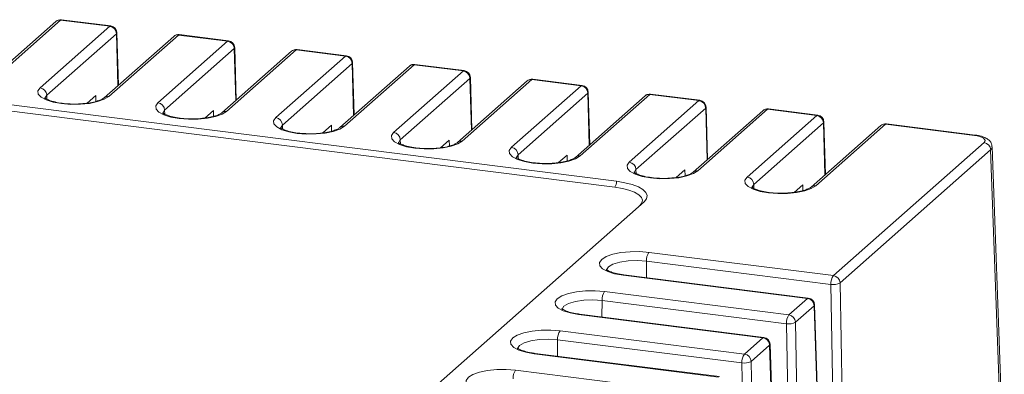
# Model space of a CAD drawing. Header units: millimetres. Extents: x -128 to -11, y -138 to -65.
# Tile 5 of 5: x -53 to -11, y -83 to -68. Entities that reach past the tile are written whole.
import ezdxf

# ---------------------------------------------------------------- set-up
doc = ezdxf.new("R2010")
doc.units = ezdxf.units.MM

msp = doc.modelspace()

# ---------------------------------------------------------------- linework, layer by layer
at = {"color": 7, "linetype": 'Continuous', "lineweight": 15}
for p, q in [((-51.414, -68.014), (-54.35, -70.603)), ((-51.215, -67.956), (-54.151, -70.545)), ((-49.14, -68.217), (-51.215, -67.956)), ((-49.102, -68.203), (-51.178, -67.941)), ((-52.076, -70.807), (-49.14, -68.217)), ((-27.859, -74.991), (-76.57, -68.854)), ((-76.499, -68.603), (-27.789, -74.74)), ((-48.859, -68.531), (-51.795, -71.12)), ((-46.448, -68.639), (-49.384, -71.229)), ((-46.25, -68.582), (-49.186, -71.171)), ((-48.78, -70.696), (-48.84, -68.492)), ((-47.11, -71.432), (-44.174, -68.843)), ((-44.174, -68.843), (-46.25, -68.582)), ((-44.137, -68.828), (-46.212, -68.567)), ((-43.894, -69.156), (-46.83, -71.746)), ((-41.483, -69.265), (-44.419, -71.854)), ((-41.284, -69.207), (-44.22, -71.797)), ((-43.814, -71.321), (-43.874, -69.118)), ((-39.209, -69.469), (-41.284, -69.207)), ((-39.171, -69.454), (-41.247, -69.192)), ((-42.145, -72.058), (-39.209, -69.469)), ((-38.928, -69.782), (-41.864, -72.371)), ((-36.517, -69.891), (-39.453, -72.48)), ((-36.319, -69.833), (-39.255, -72.422)), ((-38.849, -71.947), (-38.909, -69.743)), ((-37.179, -72.684), (-34.243, -70.094)), ((-34.243, -70.094), (-36.319, -69.833)), ((-34.206, -70.079), (-36.281, -69.818)), ((-33.963, -70.407), (-36.899, -72.997)), ((-31.552, -70.516), (-34.488, -73.106)), ((-31.353, -70.458), (-34.289, -73.048)), ((-33.883, -72.572), (-33.944, -70.369)), ((-29.278, -70.72), (-31.353, -70.458)), ((-29.24, -70.705), (-31.316, -70.444)), ((-32.214, -73.309), (-29.278, -70.72)), ((-50.097, -71.45), (-49.735, -71.131)), ((-49.73, -71.379), (-49.735, -71.131)), ((-28.997, -71.033), (-31.933, -73.622)), ((-26.586, -71.142), (-29.522, -73.731)), ((-26.388, -71.084), (-29.324, -73.673)), ((-28.918, -73.198), (-28.978, -70.994)), ((-27.249, -73.935), (-24.313, -71.345)), ((-24.313, -71.345), (-26.388, -71.084)), ((-24.275, -71.331), (-26.35, -71.069)), ((-45.132, -72.076), (-44.77, -71.757)), ((-44.764, -72.004), (-44.77, -71.757)), ((-24.032, -71.659), (-26.968, -74.248)), ((-21.621, -71.767), (-24.557, -74.357)), ((-21.422, -71.709), (-24.359, -74.299)), ((-23.952, -73.824), (-24.013, -71.62)), ((-19.347, -71.971), (-21.422, -71.709)), ((-19.31, -71.956), (-21.385, -71.695)), ((-22.283, -74.56), (-19.347, -71.971)), ((-40.167, -72.702), (-39.805, -72.382)), ((-39.799, -72.63), (-39.805, -72.382)), ((-19.066, -72.284), (-22.003, -74.874)), ((-16.655, -72.393), (-19.592, -74.982)), ((-16.457, -72.335), (-19.393, -74.924)), ((-18.987, -74.449), (-19.047, -72.246)), ((-12.71, -72.807), (-16.457, -72.335)), ((-12.673, -72.792), (-16.419, -72.32)), ((-35.201, -73.327), (-34.839, -73.008)), ((-34.833, -73.255), (-34.839, -73.008)), ((-18.651, -78.706), (-12.303, -73.108)), ((-12.023, -73.419), (-18.371, -79.017)), ((-11.513, -87.586), (-12.023, -73.419)), ((-11.448, -87.464), (-11.958, -73.295)), ((-30.236, -73.953), (-29.874, -73.634)), ((-29.868, -73.881), (-29.874, -73.634)), ((-25.27, -74.578), (-24.908, -74.259)), ((-24.902, -74.506), (-24.908, -74.259)), ((-20.305, -75.204), (-19.943, -74.885)), ((-19.937, -75.132), (-19.943, -74.885)), ((-26.625, -75.599), (-52.09, -98.057)), ((-26.419, -77.728), (-18.651, -78.706)), ((-18.757, -79.078), (-26.525, -78.099)), ((-19.744, -79.67), (-27.512, -78.691)), ((-19.706, -79.655), (-27.474, -78.676)), ((-18.544, -90.137), (-18.757, -79.078)), ((-18.371, -79.017), (-18.158, -90.076)), ((-28.293, -79.38), (-20.525, -80.359)), ((-20.631, -80.73), (-28.399, -79.752)), ((-20.525, -80.359), (-19.744, -79.67)), ((-19.463, -79.981), (-20.245, -80.67)), ((-19.107, -90.913), (-19.463, -79.981)), ((-19.087, -90.875), (-19.444, -79.943)), ((-21.617, -81.322), (-29.386, -80.344)), ((-21.58, -81.307), (-29.348, -80.329)), ((-20.418, -91.789), (-20.631, -80.73)), ((-20.245, -80.67), (-20.032, -91.728)), ((-30.167, -81.033), (-22.399, -82.011)), ((-22.505, -82.383), (-30.273, -81.404)), ((-22.399, -82.011), (-21.617, -81.322)), ((-21.337, -81.633), (-22.118, -82.322)), ((-20.98, -92.565), (-21.337, -81.633)), ((-20.961, -92.528), (-21.318, -81.595)), ((-23.491, -82.975), (-31.259, -81.996)), ((-23.454, -82.96), (-31.222, -81.981)), ((-22.292, -93.442), (-22.505, -82.383)), ((-22.118, -82.322), (-21.905, -93.381)), ((-32.041, -82.685), (-24.273, -83.664))]:
    msp.add_line(p, q, dxfattribs=at)
at = {"color": 8, "linetype": 'Continuous', "lineweight": 15}
for p, q in [((-48.8, -70.713), (-48.859, -68.531)), ((-43.834, -71.339), (-43.894, -69.156)), ((-38.869, -71.964), (-38.928, -69.782)), ((-33.903, -72.59), (-33.963, -70.407)), ((-51.792, -71.283), (-51.795, -71.12)), ((-28.938, -73.216), (-28.997, -71.033)), ((-46.827, -71.909), (-46.83, -71.746)), ((-23.972, -73.841), (-24.032, -71.659)), ((-41.862, -72.535), (-41.864, -72.371)), ((-19.007, -74.467), (-19.066, -72.284)), ((-36.896, -73.16), (-36.899, -72.997)), ((-31.931, -73.786), (-31.933, -73.622)), ((-26.965, -74.411), (-26.968, -74.248)), ((-22, -75.037), (-22.003, -74.874)), ((-26.53, -78.795), (-26.525, -78.099)), ((-28.404, -80.448), (-28.399, -79.752)), ((-30.278, -82.1), (-30.273, -81.404))]:
    msp.add_line(p, q, dxfattribs=at)
at = {"color": 8, "linetype": 'Continuous', "lineweight": 15, "flags": 128}
for points in [[(-51.178, -67.941), (-51.195, -67.943), (-51.215, -67.956)], [(-49.14, -68.217), (-49.119, -68.205), (-49.102, -68.203)], [(-48.84, -68.492), (-48.844, -68.51), (-48.859, -68.531)], [(-46.212, -68.567), (-46.229, -68.569), (-46.25, -68.582)], [(-44.174, -68.843), (-44.154, -68.83), (-44.137, -68.828)], [(-43.874, -69.118), (-43.878, -69.136), (-43.894, -69.156)], [(-41.247, -69.192), (-41.264, -69.194), (-41.284, -69.207)], [(-39.209, -69.469), (-39.188, -69.456), (-39.171, -69.454)], [(-38.909, -69.743), (-38.913, -69.762), (-38.928, -69.782)], [(-36.281, -69.818), (-36.298, -69.82), (-36.319, -69.833)], [(-34.243, -70.094), (-34.223, -70.082), (-34.206, -70.079)], [(-33.944, -70.369), (-33.948, -70.387), (-33.963, -70.407)], [(-31.316, -70.444), (-31.333, -70.446), (-31.353, -70.458)], [(-29.278, -70.72), (-29.258, -70.707), (-29.24, -70.705)], [(-51.795, -71.12), (-51.874, -71.247), (-51.876, -71.272)], [(-28.978, -70.994), (-28.982, -71.013), (-28.997, -71.033)], [(-26.35, -71.069), (-26.368, -71.071), (-26.388, -71.084)], [(-24.313, -71.345), (-24.292, -71.333), (-24.275, -71.331)], [(-46.83, -71.746), (-46.909, -71.873), (-46.91, -71.898)], [(-24.013, -71.62), (-24.017, -71.638), (-24.032, -71.659)], [(-21.385, -71.695), (-21.402, -71.697), (-21.422, -71.709)], [(-19.347, -71.971), (-19.327, -71.958), (-19.31, -71.956)], [(-41.864, -72.371), (-41.943, -72.498), (-41.945, -72.524)], [(-19.047, -72.246), (-19.051, -72.264), (-19.066, -72.284)], [(-16.419, -72.32), (-16.437, -72.322), (-16.457, -72.335)], [(-36.899, -72.997), (-36.978, -73.124), (-36.979, -73.149)], [(-12.71, -72.807), (-12.69, -72.794), (-12.673, -72.792)], [(-11.958, -73.295), (-11.972, -73.354), (-12.023, -73.419)], [(-31.933, -73.622), (-32.012, -73.75), (-32.014, -73.775)], [(-26.968, -74.248), (-27.047, -74.375), (-27.048, -74.4)], [(-22.003, -74.874), (-22.082, -75.001), (-22.083, -75.026)], [(-26.525, -78.099), (-26.907, -78.073), (-27.294, -78.087), (-27.649, -78.14), (-27.937, -78.228), (-28.13, -78.341), (-28.209, -78.468), (-28.21, -78.492)], [(-27.474, -78.676), (-27.491, -78.678), (-27.512, -78.691)], [(-19.706, -79.655), (-19.723, -79.657), (-19.744, -79.67)], [(-28.399, -79.752), (-28.781, -79.725), (-29.168, -79.74), (-29.523, -79.793), (-29.811, -79.88), (-30.004, -79.993), (-30.083, -80.12), (-30.084, -80.145)], [(-19.444, -79.943), (-19.448, -79.961), (-19.463, -79.981)], [(-29.348, -80.329), (-29.365, -80.331), (-29.386, -80.344)], [(-21.58, -81.307), (-21.597, -81.31), (-21.617, -81.322)], [(-30.273, -81.404), (-30.655, -81.378), (-31.042, -81.392), (-31.397, -81.446), (-31.685, -81.533), (-31.878, -81.646), (-31.957, -81.773), (-31.958, -81.797)], [(-21.318, -81.595), (-21.322, -81.613), (-21.337, -81.633)], [(-31.222, -81.981), (-31.239, -81.983), (-31.259, -81.996)]]:
    msp.add_lwpolyline(points, dxfattribs=at)
at = {"color": 7, "linetype": 'Continuous', "lineweight": 15, "flags": 128}
for points in [[(-49.186, -71.171), (-49.376, -71.289), (-49.652, -71.387), (-49.995, -71.458), (-50.381, -71.497), (-50.784, -71.501), (-51.177, -71.471), (-51.532, -71.407), (-51.826, -71.315), (-52.039, -71.201), (-52.155, -71.072), (-52.168, -70.938), (-52.076, -70.807)], [(-44.22, -71.797), (-44.411, -71.915), (-44.687, -72.013), (-45.03, -72.084), (-45.416, -72.123), (-45.819, -72.127), (-46.211, -72.096), (-46.567, -72.033), (-46.861, -71.941), (-47.073, -71.826), (-47.19, -71.698), (-47.202, -71.563), (-47.11, -71.432)], [(-39.255, -72.422), (-39.445, -72.541), (-39.722, -72.639), (-40.064, -72.709), (-40.45, -72.748), (-40.853, -72.752), (-41.246, -72.722), (-41.601, -72.658), (-41.895, -72.566), (-42.108, -72.452), (-42.224, -72.323), (-42.237, -72.189), (-42.145, -72.058)], [(-34.289, -73.048), (-34.48, -73.166), (-34.756, -73.264), (-35.099, -73.335), (-35.485, -73.374), (-35.888, -73.378), (-36.281, -73.347), (-36.636, -73.284), (-36.93, -73.192), (-37.142, -73.078), (-37.259, -72.949), (-37.272, -72.814), (-37.179, -72.684)], [(-12.303, -73.108), (-12.267, -73.064), (-12.258, -73.018), (-12.276, -72.973), (-12.32, -72.929), (-12.388, -72.89), (-12.479, -72.855), (-12.587, -72.827), (-12.71, -72.807)], [(-29.324, -73.673), (-29.515, -73.792), (-29.791, -73.89), (-30.133, -73.961), (-30.519, -73.999), (-30.923, -74.004), (-31.315, -73.973), (-31.671, -73.909), (-31.965, -73.817), (-32.177, -73.703), (-32.294, -73.574), (-32.306, -73.44), (-32.214, -73.309)], [(-24.359, -74.299), (-24.549, -74.417), (-24.825, -74.515), (-25.168, -74.586), (-25.554, -74.625), (-25.957, -74.629), (-26.35, -74.598), (-26.705, -74.535), (-26.999, -74.443), (-27.212, -74.329), (-27.328, -74.2), (-27.341, -74.066), (-27.249, -73.935)], [(-19.393, -74.924), (-19.584, -75.043), (-19.86, -75.141), (-20.203, -75.212), (-20.589, -75.251), (-20.992, -75.255), (-21.384, -75.224), (-21.74, -75.161), (-22.034, -75.069), (-22.246, -74.954), (-22.363, -74.826), (-22.375, -74.691), (-22.283, -74.56)], [(-26.812, -75.764), (-26.72, -75.65), (-26.697, -75.533), (-26.742, -75.416), (-26.855, -75.305), (-27.031, -75.203), (-27.264, -75.115), (-27.543, -75.043), (-27.859, -74.991)], [(-27.789, -74.74), (-27.437, -74.798), (-27.127, -74.877), (-26.869, -74.976), (-26.673, -75.089), (-26.547, -75.213), (-26.497, -75.342), (-26.523, -75.473), (-26.625, -75.599)], [(-27.512, -78.691), (-27.867, -78.627), (-28.161, -78.535), (-28.374, -78.421), (-28.49, -78.293), (-28.503, -78.158), (-28.411, -78.027), (-28.22, -77.909), (-27.944, -77.811), (-27.601, -77.74), (-27.215, -77.701), (-26.812, -77.697), (-26.419, -77.728)], [(-29.386, -80.344), (-29.741, -80.28), (-30.035, -80.188), (-30.247, -80.074), (-30.364, -79.945), (-30.377, -79.811), (-30.284, -79.68), (-30.094, -79.561), (-29.818, -79.463), (-29.475, -79.393), (-29.089, -79.354), (-28.686, -79.35), (-28.293, -79.38)], [(-31.259, -81.996), (-31.615, -81.933), (-31.909, -81.841), (-32.121, -81.726), (-32.238, -81.598), (-32.25, -81.463), (-32.158, -81.332), (-31.968, -81.214), (-31.692, -81.116), (-31.349, -81.045), (-30.963, -81.006), (-30.56, -81.002), (-30.167, -81.033)], [(-33.133, -83.649), (-33.489, -83.585), (-33.783, -83.493), (-33.995, -83.379), (-34.112, -83.25), (-34.124, -83.116), (-34.032, -82.985), (-33.842, -82.867), (-33.565, -82.769), (-33.223, -82.698), (-32.837, -82.659), (-32.434, -82.655), (-32.041, -82.685)]]:
    msp.add_lwpolyline(points, dxfattribs=at)
at = {"color": 7, "linetype": 'Continuous', "lineweight": 15}
for centre, radius, start, end in [((-51.215, -68.239), 0.3, 82.8192, 131.4096), ((-49.187, -68.542), 0.328, 1.9616, 81.7396), ((-49.14, -68.5), 0.3, 1.5646, 82.8192), ((-46.25, -68.864), 0.3, 82.8192, 131.4096), ((-44.221, -69.168), 0.328, 1.9616, 81.7396), ((-44.174, -69.126), 0.3, 1.5646, 82.8192), ((-41.284, -69.49), 0.3, 82.8192, 131.4096), ((-39.256, -69.793), 0.328, 1.9616, 81.7396), ((-39.209, -69.751), 0.3, 1.5646, 82.8192), ((-36.319, -70.116), 0.3, 82.8192, 131.4096), ((-34.291, -70.419), 0.328, 1.9616, 81.7396), ((-34.243, -70.377), 0.3, 1.5646, 82.8192), ((-31.353, -70.741), 0.3, 82.8192, 131.4096), ((-52.123, -71.131), 0.328, 1.9616, 81.7396), ((-29.325, -71.044), 0.328, 1.9616, 81.7396), ((-29.278, -71.003), 0.3, 1.5646, 82.8192), ((-26.388, -71.367), 0.3, 82.8192, 131.4096), ((-24.36, -71.67), 0.328, 1.9616, 81.7396), ((-24.313, -71.628), 0.3, 1.5646, 82.8192), ((-47.157, -71.757), 0.328, 1.9616, 81.7396), ((-21.422, -71.992), 0.3, 82.8192, 131.4096), ((-42.192, -72.382), 0.328, 1.9616, 81.7396), ((-19.394, -72.295), 0.328, 1.9616, 81.7396), ((-19.347, -72.254), 0.3, 1.5646, 82.8192), ((-16.457, -72.618), 0.3, 82.8192, 131.4096), ((-37.227, -73.008), 0.328, 1.9616, 81.7396), ((-32.261, -73.634), 0.328, 1.9616, 81.7396), ((-12.35, -73.432), 0.328, 2.4124, 81.7298), ((-27.296, -74.259), 0.328, 1.9616, 81.7396), ((-22.33, -74.885), 0.328, 1.9616, 81.7396), ((-28.182, -74.764), 0.394, 324.9309, 3.5931), ((-25.94, -78.065), 0.587, 144.8425, 183.2878), ((-18.172, -79.044), 0.587, 144.8425, 183.2878), ((-18.698, -79.031), 0.328, 2.4124, 81.7298), ((-18.658, -78.45), 0.636, 260.989, 296.8443), ((-27.814, -79.718), 0.587, 144.8425, 183.2878), ((-19.744, -79.953), 0.3, 1.8676, 82.8192), ((-19.791, -79.994), 0.328, 2.4124, 81.7298), ((-20.046, -80.697), 0.587, 144.8425, 183.2878), ((-20.572, -80.684), 0.328, 2.4124, 81.7298), ((-20.532, -80.103), 0.636, 260.989, 296.8443), ((-29.688, -81.371), 0.587, 144.8425, 183.2878), ((-21.617, -81.605), 0.3, 1.8676, 82.8192), ((-21.665, -81.647), 0.328, 2.4124, 81.7298), ((-21.919, -82.349), 0.587, 144.8425, 183.2878), ((-22.446, -82.336), 0.328, 2.4124, 81.7298), ((-22.405, -81.755), 0.636, 260.989, 296.8443), ((-31.561, -83.023), 0.587, 144.8425, 183.2878)]:
    msp.add_arc(centre, radius, start, end, dxfattribs=at)
at = {"color": 8, "linetype": 'Continuous', "lineweight": 15}
for centre, start, end in [((-51.251, -68.203), 81.7509, 130.7519), ((-46.285, -68.828), 81.7509, 130.7519), ((-41.32, -69.454), 81.7509, 130.7519), ((-36.355, -70.079), 81.7509, 130.7519), ((-31.389, -70.705), 81.7509, 130.7519), ((-49.221, -71.418), 81.7513, 130.7298), ((-26.424, -71.331), 81.7509, 130.7519), ((-21.458, -71.956), 81.7509, 130.7519), ((-44.256, -72.043), 81.7513, 130.7298), ((-39.291, -72.669), 81.7513, 130.7298), ((-16.493, -72.582), 81.7509, 130.7519), ((-34.325, -73.294), 81.7513, 130.7298), ((-29.36, -73.92), 81.7513, 130.7298), ((-24.394, -74.545), 81.7513, 130.7298), ((-19.429, -75.171), 81.7513, 130.7298)]:
    msp.add_arc(centre, 0.249, start, end, dxfattribs=at)
at = {"color": 7, "linetype": 'Continuous', "lineweight": 15}
for points, knots in [([(-50.361, -71.478), (-50.363, -71.478), (-50.476, -71.49), (-50.721, -71.489), (-51.068, -71.47), (-51.385, -71.421), (-51.636, -71.353), (-51.802, -71.285), (-51.884, -71.224), (-51.883, -71.225), (-51.882, -71.226)], [0, 0, 0, 0, 0.003218, 0.165953, 0.329567, 0.492058, 0.65136, 0.789339, 0.916041, 1, 1, 1, 1]), ([(-49.384, -71.229), (-49.396, -71.238), (-49.428, -71.264), (-49.55, -71.326), (-49.759, -71.393), (-50.035, -71.45), (-50.251, -71.468), (-50.361, -71.478)], [0, 0, 0, 0, 0.122309, 0.321466, 0.536222, 0.766053, 1, 1, 1, 1]), ([(-45.395, -72.103), (-45.397, -72.104), (-45.51, -72.116), (-45.756, -72.114), (-46.102, -72.095), (-46.42, -72.046), (-46.671, -71.979), (-46.837, -71.911), (-46.919, -71.849), (-46.917, -71.851), (-46.916, -71.851)], [0, 0, 0, 0, 0.003218, 0.165953, 0.329567, 0.492058, 0.65136, 0.789339, 0.916041, 1, 1, 1, 1]), ([(-44.419, -71.854), (-44.431, -71.864), (-44.462, -71.889), (-44.584, -71.952), (-44.794, -72.018), (-45.07, -72.075), (-45.286, -72.094), (-45.395, -72.103)], [0, 0, 0, 0, 0.1223094, 0.3214662, 0.5362221, 0.7660529, 1, 1, 1, 1]), ([(-40.43, -72.729), (-40.432, -72.729), (-40.545, -72.741), (-40.79, -72.74), (-41.137, -72.721), (-41.454, -72.672), (-41.705, -72.605), (-41.871, -72.536), (-41.953, -72.475), (-41.952, -72.476), (-41.951, -72.477)], [0, 0, 0, 0, 0.003218, 0.165953, 0.329567, 0.492058, 0.65136, 0.789339, 0.916041, 1, 1, 1, 1]), ([(-39.453, -72.48), (-39.465, -72.49), (-39.497, -72.515), (-39.619, -72.577), (-39.828, -72.644), (-40.104, -72.701), (-40.32, -72.72), (-40.43, -72.729)], [0, 0, 0, 0, 0.1223094, 0.3214662, 0.5362221, 0.7660529, 1, 1, 1, 1]), ([(-11.967, -73.286), (-11.97, -73.243), (-11.978, -73.149), (-12.065, -73.03), (-12.188, -72.931), (-12.362, -72.854), (-12.536, -72.811), (-12.649, -72.796), (-12.673, -72.792)], [0, 0, 0, 0, 0.131569, 0.286593, 0.460018, 0.67762, 0.933881, 1, 1, 1, 1]), ([(-35.464, -73.355), (-35.466, -73.355), (-35.579, -73.367), (-35.825, -73.365), (-36.171, -73.346), (-36.489, -73.298), (-36.74, -73.23), (-36.906, -73.162), (-36.988, -73.1), (-36.986, -73.102), (-36.986, -73.103)], [0, 0, 0, 0, 0.003218, 0.165953, 0.329567, 0.492058, 0.65136, 0.789339, 0.916041, 1, 1, 1, 1]), ([(-34.488, -73.106), (-34.5, -73.115), (-34.531, -73.14), (-34.654, -73.203), (-34.863, -73.269), (-35.139, -73.327), (-35.355, -73.345), (-35.464, -73.355)], [0, 0, 0, 0, 0.122309, 0.321466, 0.536222, 0.766053, 1, 1, 1, 1]), ([(-30.499, -73.98), (-30.501, -73.98), (-30.614, -73.992), (-30.859, -73.991), (-31.206, -73.972), (-31.523, -73.923), (-31.775, -73.856), (-31.94, -73.787), (-32.023, -73.726), (-32.021, -73.728), (-32.02, -73.728)], [0, 0, 0, 0, 0.0032177, 0.1659532, 0.329567, 0.4920582, 0.6513597, 0.7893394, 0.9160408, 1, 1, 1, 1]), ([(-29.522, -73.731), (-29.534, -73.741), (-29.566, -73.766), (-29.688, -73.828), (-29.897, -73.895), (-30.173, -73.952), (-30.39, -73.971), (-30.499, -73.98)], [0, 0, 0, 0, 0.122309, 0.321466, 0.536222, 0.766053, 1, 1, 1, 1]), ([(-25.533, -74.606), (-25.535, -74.606), (-25.649, -74.618), (-25.894, -74.617), (-26.24, -74.597), (-26.558, -74.549), (-26.809, -74.481), (-26.975, -74.413), (-27.057, -74.352), (-27.055, -74.353), (-27.055, -74.354)], [0, 0, 0, 0, 0.003218, 0.165953, 0.329567, 0.492058, 0.65136, 0.789339, 0.916041, 1, 1, 1, 1]), ([(-24.557, -74.357), (-24.569, -74.366), (-24.6, -74.391), (-24.723, -74.454), (-24.932, -74.521), (-25.208, -74.578), (-25.424, -74.596), (-25.533, -74.606)], [0, 0, 0, 0, 0.122309, 0.321466, 0.536222, 0.766053, 1, 1, 1, 1]), ([(-20.568, -75.231), (-20.57, -75.232), (-20.683, -75.244), (-20.928, -75.242), (-21.275, -75.223), (-21.593, -75.174), (-21.844, -75.107), (-22.009, -75.039), (-22.092, -74.977), (-22.09, -74.979), (-22.089, -74.979)], [0, 0, 0, 0, 0.003218, 0.165953, 0.329567, 0.492058, 0.65136, 0.789339, 0.916041, 1, 1, 1, 1]), ([(-19.592, -74.982), (-19.603, -74.992), (-19.635, -75.017), (-19.757, -75.079), (-19.967, -75.146), (-20.242, -75.203), (-20.459, -75.222), (-20.568, -75.231)], [0, 0, 0, 0, 0.1223094, 0.3214662, 0.5362221, 0.7660529, 1, 1, 1, 1]), ([(-27.474, -78.676), (-27.53, -78.668), (-27.69, -78.646), (-27.92, -78.591), (-28.111, -78.519), (-28.214, -78.451), (-28.217, -78.446), (-28.218, -78.444)], [0, 0, 0, 0, 0.133859, 0.386216, 0.631255, 0.83426, 1, 1, 1, 1]), ([(-29.348, -80.329), (-29.404, -80.321), (-29.564, -80.298), (-29.794, -80.243), (-29.984, -80.172), (-30.088, -80.103), (-30.091, -80.098), (-30.092, -80.096)], [0, 0, 0, 0, 0.133859, 0.386216, 0.631255, 0.83426, 1, 1, 1, 1]), ([(-31.222, -81.981), (-31.277, -81.974), (-31.438, -81.951), (-31.668, -81.896), (-31.858, -81.825), (-31.962, -81.756), (-31.964, -81.751), (-31.966, -81.749)], [0, 0, 0, 0, 0.133859, 0.386216, 0.631255, 0.83426, 1, 1, 1, 1])]:
    msp.add_open_spline(points, degree=3, knots=knots, dxfattribs=at)

doc.saveas('drawing.dxf')
